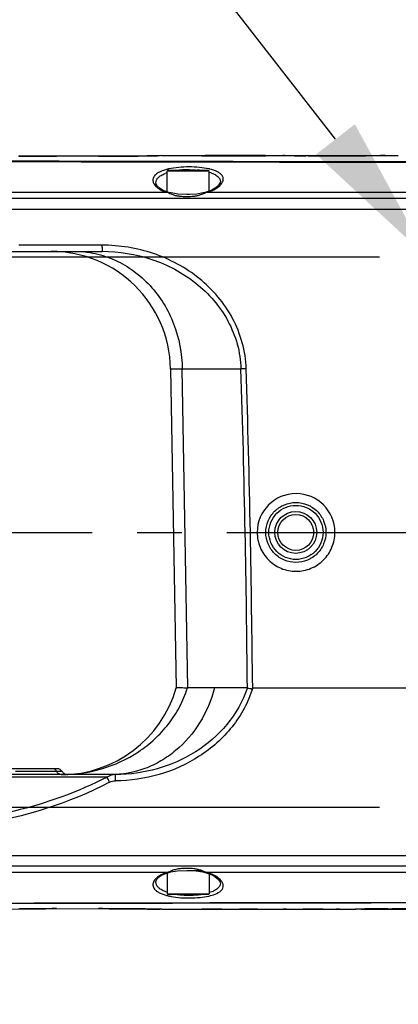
# Model space of a CAD drawing. Header units: millimetres. Extents: x 7426 to 8300, y 123 to 421.
# Tile 27 of 197: x 7986.02 to 7989.19, y 193.48 to 201.71. Entities that reach past the tile are written whole.
import ezdxf
from ezdxf import colors
from ezdxf.entities.mleader import LeaderData, LeaderLine
from ezdxf.math import Vec2, Vec3

# ---------------------------------------------------------------- set-up
doc = ezdxf.new("R2010")
doc.units = ezdxf.units.MM
doc.linetypes.add('CENTER', pattern=[0.6, 0.375, -0.075, 0.075, -0.075])
for name, color, linetype in [('中心线', 7, 'CENTER'), ('外形图', 7, 'Continuous'), ('多重引线', 7, 'Continuous'), ('尺寸标注', 7, 'Continuous')]:
    doc.layers.add(name, color=color, linetype=linetype)
doc.styles.add('微软雅黑', font='msyh.ttc')
doc.dimstyles.new('尺寸标注_1_20比例', dxfattribs={"dimtxt": 1.5, "dimasz": 1.25, "dimexe": 0.5, "dimexo": 0.4, "dimgap": 0.5, "dimtad": 1, "dimdec": 1, "dimlfac": 20, "dimdsep": 46, "dimtxsty": '微软雅黑', "dimcen": 0.09, "dimadec": 0, "dimazin": 0, "dimtp": 0.01, "dimtm": 0.01, "dimtfac": 1, "dimtdec": 1, "dimtofl": 0, "dimtmove": 0, "dimatfit": 3, "dimfxl": 1, "dimtolj": 1, "dimarcsym": 0})

# ---------------------------------------------------------------- blocks, each defined once
blk = doc.blocks.new('*D1264')
at = {"layer": 'Defpoints', "color": 0}
for p in [(7989.4323, 195.1238), (7990.3323, 195.1238), (7990.3323, 186.6097)]:
    blk.add_point(p, dxfattribs=at)
at = {"layer": '尺寸标注', "color": 0, "lineweight": -2}
for p, q in [((7989.4323, 194.7238), (7989.4323, 186.1097)), ((7990.3323, 194.7238), (7990.3323, 186.1097)), ((7988.1823, 186.6097), (7986.9323, 186.6097)), ((7991.5823, 186.6097), (7995.8581, 186.6097))]:
    blk.add_line(p, q, dxfattribs=at)
at = {"layer": '尺寸标注', "color": 0}
for points in [[(7988.1823, 186.4014), (7988.1823, 186.818), (7989.4323, 186.6097)], [(7991.5823, 186.818), (7991.5823, 186.4014), (7990.3323, 186.6097)]]:
    blk.add_solid(points, dxfattribs=at)
at = {"layer": '尺寸标注', "color": 0, "insert": (7994.3452, 187.8883), "char_height": 1.5, "attachment_point": 5, "style": '微软雅黑'}
blk.add_mtext('\\A1;18', dxfattribs=at)
blk = doc.blocks.new('*D1265')
at = {"layer": 'Defpoints', "color": 0}
for p in [(7979.8323, 195.6488), (7989.4323, 195.1238), (7979.8323, 186.6097)]:
    blk.add_point(p, dxfattribs=at)
at = {"layer": '尺寸标注', "color": 0, "lineweight": -2}
for p, q in [((7979.8323, 195.2488), (7979.8323, 186.1097)), ((7989.4323, 194.7238), (7989.4323, 186.1097)), ((7988.1823, 186.6097), (7981.0823, 186.6097))]:
    blk.add_line(p, q, dxfattribs=at)
at = {"layer": '尺寸标注', "color": 0}
for points in [[(7981.0823, 186.818), (7981.0823, 186.4014), (7979.8323, 186.6097)], [(7988.1823, 186.4014), (7988.1823, 186.818), (7989.4323, 186.6097)]]:
    blk.add_solid(points, dxfattribs=at)
at = {"layer": '尺寸标注', "color": 0, "insert": (7984.6323, 187.8887), "char_height": 1.5, "attachment_point": 5, "style": '微软雅黑'}
blk.add_mtext('\\A1;192', dxfattribs=at)
blk = doc.blocks.new('*D1267')
at = {"layer": 'Defpoints', "color": 0}
for p in [(8004.0819, 196.6716), (7979.8323, 195.6488), (7979.8323, 182.682)]:
    blk.add_point(p, dxfattribs=at)
at = {"layer": '尺寸标注', "color": 0, "lineweight": -2}
for p, q in [((8004.0819, 196.2716), (8004.0819, 182.182)), ((7979.8323, 195.2488), (7979.8323, 182.182)), ((8002.8319, 182.682), (7981.0823, 182.682))]:
    blk.add_line(p, q, dxfattribs=at)
at = {"layer": '尺寸标注', "color": 0}
for points in [[(7981.0823, 182.8903), (7981.0823, 182.4737), (7979.8323, 182.682)], [(8002.8319, 182.4737), (8002.8319, 182.8903), (8004.0819, 182.682)]]:
    blk.add_solid(points, dxfattribs=at)
at = {"layer": '尺寸标注', "color": 0, "insert": (7991.9571, 183.9577), "char_height": 1.5, "attachment_point": 5, "style": '微软雅黑'}
blk.add_mtext('\\A1;485', dxfattribs=at)
blk = doc.blocks.new('*D1292')
at = {"layer": 'Defpoints', "color": 0}
for p in [(7989.4323, 199.7238), (7977.3346, 195.1238), (7989.4323, 195.1238)]:
    blk.add_point(p, dxfattribs=at)
at = {"layer": '尺寸标注', "color": 0, "lineweight": -2}
for p, q in [((7989.0323, 199.7238), (7976.8346, 199.7238)), ((7977.3346, 198.4738), (7977.3346, 196.3738)), ((7989.0323, 195.1238), (7976.8346, 195.1238))]:
    blk.add_line(p, q, dxfattribs=at)
at = {"layer": '尺寸标注', "color": 0}
for points in [[(7977.5429, 198.4738), (7977.1262, 198.4738), (7977.3346, 199.7238)], [(7977.1262, 196.3738), (7977.5429, 196.3738), (7977.3346, 195.1238)]]:
    blk.add_solid(points, dxfattribs=at)
at = {"layer": '尺寸标注', "color": 0, "insert": (7976.0594, 197.4238), "char_height": 1.5, "attachment_point": 5, "rotation": 90, "style": '微软雅黑'}
blk.add_mtext('\\A1;92', dxfattribs=at)

msp = doc.modelspace()

# ---------------------------------------------------------------- linework, layer by layer
at = {"layer": '中心线', "linetype": 'CENTER', "ltscale": 5}
msp.add_line((7978.7552, 197.4238), (8028.3522, 197.4238), dxfattribs=at)
at = {"layer": '外形图', "color": 7, "linetype": 'Continuous'}
for p, q in [((7986.124, 200.5695), (7986.0149, 200.5706)), ((7986.097, 200.5697), (7986.1138, 200.5696)), ((7986.1138, 200.5696), (7986.1195, 200.5696)), ((7986.1195, 200.5696), (7986.1383, 200.5694)), ((7986.1196, 200.5696), (7986.1381, 200.5694)), ((7986.2843, 200.5688), (7986.124, 200.5695)), ((7986.2185, 200.569), (7986.2381, 200.5689)), ((7986.7301, 200.5688), (7986.2843, 200.5688)), ((7986.3323, 200.5688), (7986.3323, 200.5687)), ((7986.6823, 200.5687), (7986.6823, 200.5688)), ((7986.8744, 200.5695), (7986.7301, 200.5688)), ((7986.779, 200.5689), (7986.7982, 200.569)), ((7986.9897, 200.5705), (7986.8744, 200.5695)), ((7986.8754, 200.5694), (7986.881, 200.5694)), ((7986.8755, 200.5694), (7986.8976, 200.5696)), ((7986.881, 200.5694), (7986.8976, 200.5696)), ((7986.8976, 200.5696), (7986.9114, 200.5697)), ((7987.0897, 200.5717), (7986.9897, 200.5705)), ((7986.9904, 200.5704), (7987.0027, 200.5706)), ((7986.9911, 200.5704), (7987.0025, 200.5706)), ((7987.0027, 200.5706), (7987.0134, 200.5707)), ((7987.0134, 200.5707), (7987.0431, 200.5711)), ((7987.2133, 200.5738), (7987.0897, 200.5717)), ((7987.1358, 200.5724), (7987.1619, 200.5728)), ((7987.2131, 200.5738), (7987.2133, 200.5738)), ((7987.2133, 200.5738), (7988.0612, 200.5738)), ((7987.5466, 200.5711), (7987.5466, 200.5729)), ((7987.5466, 200.5729), (7987.8616, 200.5729)), ((7987.8653, 200.5711), (7987.5466, 200.5711)), ((7987.574, 200.5741), (7987.574, 200.5743)), ((7988.0774, 200.5741), (7987.574, 200.5741)), ((7987.8616, 200.5729), (7987.8653, 200.5729)), ((7988.2277, 200.5738), (7988.8646, 200.5738)), ((7988.2392, 200.5743), (7988.2386, 200.5742)), ((7988.2392, 200.5743), (7988.2392, 200.5742)), ((7988.3225, 200.5726), (7988.3598, 200.573)), ((7988.3263, 200.5726), (7988.3225, 200.5726)), ((7988.4335, 200.5716), (7988.4176, 200.5717)), ((7988.4371, 200.5715), (7988.4335, 200.5716)), ((7988.4345, 200.5736), (7988.4381, 200.5735)), ((7988.635, 200.5709), (7988.6224, 200.5709)), ((7988.635, 200.5729), (7988.6695, 200.5729)), ((7988.9223, 200.5721), (7988.9162, 200.5721)), ((7989.0499, 200.5738), (7989.1898, 200.5738)), ((7989.0527, 200.5738), (7989.0806, 200.5743)), ((7987.2573, 200.2703), (7987.2573, 200.4438)), ((7987.6073, 200.4438), (7987.2573, 200.4438)), ((7987.6023, 200.4488), (7987.2623, 200.4488)), ((7987.6073, 200.2766), (7987.6073, 200.4438)), ((7987.1628, 200.3454), (7987.1628, 200.3455)), ((7987.2662, 200.2644), (7987.1793, 200.2643)), ((7987.2194, 200.285), (7987.2193, 200.285)), ((7987.2724, 200.2663), (7987.2723, 200.2663)), ((7987.5728, 200.2663), (7987.5779, 200.2644)), ((7987.5728, 200.2663), (7987.5728, 200.2663)), ((7987.6852, 200.2645), (7987.5783, 200.2645)), ((7987.6302, 200.2854), (7987.6303, 200.2855)), ((7987.4429, 200.2488), (7987.4216, 200.2488)), ((7993.973, 200.1238), (7981.5232, 200.1238)), ((7985.41, 199.7737), (7986.7146, 199.7737)), ((7986.7123, 199.8259), (7986.0161, 199.8259)), ((7987.2857, 198.7912), (7987.3323, 196.1238)), ((7987.4304, 196.1238), (7987.3838, 198.7912)), ((7987.3838, 198.7912), (7987.8744, 198.7912)), ((7987.9275, 196.1238), (7987.4304, 196.1238)), ((7987.9723, 196.1238), (7995.3947, 196.1238)), ((7986.3373, 195.449), (7985.9096, 195.449)), ((7986.3351, 195.424), (7985.9886, 195.424)), ((7986.8264, 195.399), (7985.876, 195.399)), ((7986.7555, 195.3794), (7985.946, 195.3794)), ((7981.5232, 194.7238), (7993.9793, 194.7238)), ((7987.1793, 194.5833), (7987.2665, 194.5833)), ((7987.2723, 194.5812), (7987.2723, 194.5812)), ((7987.342, 194.5957), (7987.4217, 194.5986)), ((7987.4218, 194.5988), (7987.5523, 194.5988)), ((7987.5728, 194.5812), (7987.5779, 194.5832)), ((7987.5728, 194.5812), (7987.5728, 194.5812)), ((7987.5779, 194.5832), (7987.6853, 194.5832)), ((7987.1628, 194.502), (7987.1628, 194.5022)), ((7987.2194, 194.5625), (7987.2193, 194.5625)), ((7987.2573, 194.5772), (7987.2573, 194.4038)), ((7987.6073, 194.5709), (7987.6073, 194.4038)), ((7987.6302, 194.5621), (7987.6303, 194.5621)), ((7987.2573, 194.4038), (7987.6073, 194.4038)), ((7987.2623, 194.3988), (7987.6023, 194.3988)), ((7986.1392, 194.2781), (7986.117, 194.278)), ((7986.2406, 194.2786), (7986.6823, 194.2788)), ((7986.3323, 194.2788), (7986.3323, 194.2788)), ((7986.6823, 194.2788), (7986.6823, 194.2788)), ((7986.895, 194.278), (7986.8762, 194.2781)), ((7987.0006, 194.277), (7986.9933, 194.2771)), ((7987.0893, 194.2758), (7987.1979, 194.274)), ((7987.2133, 194.2738), (7987.2005, 194.274)), ((7987.2133, 194.2738), (7987.213, 194.2738)), ((7987.2133, 194.2738), (7987.547, 194.2738)), ((7987.547, 194.2733), (7987.547, 194.2764)), ((7987.547, 194.2764), (7987.713, 194.2764)), ((7987.713, 194.2764), (7987.713, 194.2733)), ((7987.713, 194.2738), (7987.8615, 194.2738)), ((7987.8615, 194.2733), (7987.8615, 194.2764)), ((7987.8615, 194.2764), (7987.9523, 194.2764)), ((7988.0244, 194.2759), (7988.0286, 194.2758)), ((7988.0286, 194.2736), (7988.0286, 194.2733)), ((7988.1256, 194.2744), (7988.1309, 194.2744)), ((7988.2038, 194.2738), (7988.3955, 194.2738)), ((7988.3955, 194.2733), (7988.3955, 194.2764)), ((7988.3955, 194.2764), (7988.5626, 194.2764)), ((7988.5626, 194.2764), (7988.5626, 194.2733)), ((7988.5626, 194.2738), (7988.7022, 194.2738)), ((7988.698, 194.2738), (7988.6707, 194.2733)), ((7988.9142, 194.2741), (7988.8354, 194.2733)), ((7988.8803, 194.2738), (7989.3253, 194.2738)), ((7988.9111, 194.2761), (7988.914, 194.2761)), ((7989.1031, 194.2767), (7989.1395, 194.2766))]:
    msp.add_line(p, q, dxfattribs=at)
at = {"layer": '外形图', "color": 6, "linetype": 'Continuous'}
for p, q in [((7988.0774, 200.5743), (7988.2392, 200.5743)), ((7988.9156, 200.5743), (7989.0805, 200.5743)), ((7987.547, 194.2733), (7987.713, 194.2733)), ((7987.8615, 194.2733), (7988.0286, 194.2733)), ((7988.1309, 194.2733), (7988.3282, 194.2733)), ((7988.3955, 194.2733), (7988.5626, 194.2733)), ((7988.6708, 194.2733), (7988.8354, 194.2733))]:
    msp.add_line(p, q, dxfattribs=at)
at = {"layer": '外形图', "color": 7, "linetype": 'Continuous'}
for points in [[(7987.2193, 200.285), (7987.1987, 200.2978), (7987.1741, 200.3201), (7987.1633, 200.3409), (7987.1628, 200.3454)], [(7987.7019, 200.3541), (7987.7008, 200.3478), (7987.6872, 200.3256), (7987.6574, 200.3009), (7987.6303, 200.2855)], [(7987.2724, 200.2663), (7987.255, 200.2709), (7987.2256, 200.2818), (7987.2194, 200.285)], [(7987.428, 200.249), (7987.3465, 200.2514), (7987.2918, 200.2614), (7987.2723, 200.2663)], [(7987.5728, 200.2663), (7987.5582, 200.2628), (7987.5052, 200.2522), (7987.428, 200.249)], [(7987.6302, 200.2854), (7987.6243, 200.2826), (7987.5929, 200.2714), (7987.5728, 200.2663)], [(7987.2194, 194.5625), (7987.2243, 194.5651), (7987.2532, 194.5761), (7987.2723, 194.5812)], [(7987.2723, 194.5812), (7987.2883, 194.5853), (7987.342, 194.5957)], [(7987.4217, 194.5986), (7987.5007, 194.5958), (7987.5547, 194.5857), (7987.5728, 194.5812)], [(7987.5728, 194.5812), (7987.591, 194.5766), (7987.6228, 194.5655), (7987.6302, 194.5621)], [(7987.1628, 194.5021), (7987.1633, 194.5065), (7987.1739, 194.5272), (7987.198, 194.5493), (7987.2193, 194.5625)], [(7987.6303, 194.5621), (7987.6565, 194.5472), (7987.6868, 194.5223), (7987.7007, 194.4999), (7987.7019, 194.4935)], [(7985.8167, 194.274), (7985.9249, 194.2758), (7986.0149, 194.277), (7986.1224, 194.278), (7986.2406, 194.2786)], [(7986.6823, 194.2788), (7986.7717, 194.2786), (7986.8906, 194.278), (7986.9987, 194.277), (7987.0893, 194.2758)]]:
    msp.add_lwpolyline(points, dxfattribs=at)
for radius in [0.175, 0.15]:
    msp.add_circle((7988.3323, 197.4238), radius, dxfattribs=at)
for centre, radius, start, end in [((7993.6652, 3485.0701), 3284.552, 269.8533882, 269.9958924), ((7993.7142, 3865.8063), 3665.2901, 269.8678518, 269.9955536), ((7986.339, 229.333), 28.7643, 269.36439, 269.56284), ((7986.3384, 229.2714), 28.7027, 269.36687, 269.51808), ((7986.3327, 228.4081), 27.8394, 269.59942, 269.80484), ((7986.3343, 228.6628), 28.094, 269.60038, 269.764), ((7986.6846, 227.9056), 27.3369, 270.19838, 270.40012), ((7986.6826, 228.252), 27.6833, 270.23935, 270.39903), ((7986.6746, 229.4341), 28.8654, 270.44275, 270.62834), ((7986.6748, 229.4125), 28.8437, 270.46996, 270.62695), ((7986.677, 229.0911), 28.5224, 270.65382, 271.05206), ((7987.896, 234.1884), 33.6173, 269.94764, 270.31106), ((7988.6488, 229.9463), 29.3755, 269.3711, 269.54915), ((7988.6396, 170.2906), 30.2836, 90.38807, 90.5293), ((7988.6382, 229.7075), 29.1367, 269.60438, 269.96887), ((7988.627, 227.9052), 27.3323, 269.60402, 270.01659), ((7988.6515, 229.178), 28.6072, 269.96691, 270.53023), ((7987.3508, 200.1421), 0.3039, 108.24102, 111.47616), ((7987.37, 200.0217), 0.4516, 104.03571, 105.05747), ((7987.2623, 200.4438), 0.005, 90, 180), ((7987.3768, 199.9944), 0.4798, 102.90814, 104.03479), ((7987.4301, 199.793), 0.6625, 96.33091, 97.69706), ((7987.4339, 199.7587), 0.6971, 95.3354, 96.33491), ((7987.4395, 199.6947), 0.7613, 90.56887, 95.30761), ((7987.4406, 199.6623), 0.7937, 89.81911, 90.62659), ((7987.4472, 199.7697), 0.6861, 84.20656, 84.97202), ((7987.452, 199.8159), 0.6396, 82.13074, 84.22243), ((7987.6023, 200.4438), 0.005, 0, 90), ((7987.5036, 200.0142), 0.4604, 76.27771, 77.02696), ((7987.5046, 200.5943), 0.338, 282.59257, 286.36654), ((7987.5285, 200.5178), 0.258, 293.67641, 295.83518), ((7986.2859, 198.7737), 1, 1, 90), ((7874.6025, 195.1908), 113.3291, 1.128562, 1.820569), ((7874.4711, 195.1869), 113.5038, 1.129215, 1.820781), ((7988.3349, 197.4235), 0.3249, 0.05301, 179.94697), ((7885.8595, 195.3706), 102.0708, 0.422763, 1.152085), ((7805.4767, 194.049), 182.5073, 0.651358, 1.059529), ((7986.3709, 196.399), 1, 269.99984, 344.03321), ((7986.3373, 195.399), 0.05, 30.94537, 90.00671), ((7986.4233, 195.4507), 0.0504, 211.02608, 226.16), ((7986.4231, 195.4504), 0.05, 226.14528, 231.64461), ((7987.5009, 194.2395), 0.3522, 73.64845, 77.36249), ((7987.3683, 194.8216), 0.4472, 255.00159, 255.43126), ((7987.2623, 194.4038), 0.005, 180, 270), ((7987.4301, 195.0545), 0.6625, 262.30165, 263.66944), ((7987.4339, 195.0885), 0.6968, 263.66531, 264.64487), ((7987.4395, 195.1526), 0.7611, 264.67312, 269.43146), ((7987.4406, 195.1851), 0.7936, 269.37319, 270.16392), ((7987.4416, 195.146), 0.7545, 270.09869, 274.99391), ((7987.4471, 195.0785), 0.6868, 275.02643, 275.77406), ((7987.452, 195.0321), 0.6402, 275.7577, 277.86526), ((7987.6023, 194.4038), 0.005, 270, 0), ((7987.4983, 194.8529), 0.4807, 282.7462, 282.94662), ((7987.5044, 194.8265), 0.4536, 282.9301, 284.81971), ((7993.7253, -3133.1851), 3327.5146, 90.0050897, 90.1457542), ((7986.3396, 165.4568), 28.822, 90.44246, 90.62699), ((7986.3306, 166.8318), 27.4469, 90.19848, 90.39969), ((7986.6812, 166.3347), 27.9441, 89.60019, 89.8047), ((7986.6759, 165.5538), 28.725, 89.36692, 89.56293), ((7986.6602, 164.6256), 29.6533, 88.95602, 89.34224), ((7988.3283, 211.9194), 17.6461, 269.02709, 269.34205), ((7988.131, 212.078), 17.8047, 269.67062, 269.99975), ((7988.3282, 211.9175), 17.6442, 269.35914, 269.99974), ((7988.3282, 211.9171), 17.6438, 269.99981, 270.21835), ((7989.0608, 171.0005), 23.276, 90.36847, 90.562), ((7989.0962, 164.8327), 29.444, 89.98652, 90.35456), ((7989.0985, 168.042), 26.2327, 89.98986, 90.40259), ((7989.1166, 166.3788), 27.8978, 89.56313, 89.95291), ((7989.1333, 174.3157), 19.959, 89.46299, 89.97989)]:
    msp.add_arc(centre, radius, start, end, dxfattribs=at)
for points in [[(7988.1735, 200.5227), (7987.2025, 200.5244), (7986.2315, 200.5265), (7985.2605, 200.5288)], [(7986.2379, 200.5689), (7986.2533, 200.5688), (7986.2687, 200.5688), (7986.284, 200.5688)], [(7986.2381, 200.5689), (7986.2532, 200.5688), (7986.2682, 200.5688), (7986.2833, 200.5688)], [(7986.2833, 200.5688), (7986.2997, 200.5688), (7986.316, 200.5687), (7986.3323, 200.5687)], [(7986.284, 200.5688), (7986.3001, 200.5688), (7986.3162, 200.5687), (7986.3323, 200.5687)], [(7986.6823, 200.5687), (7986.6986, 200.5687), (7986.7149, 200.5688), (7986.7313, 200.5688)], [(7986.6823, 200.5687), (7986.6983, 200.5687), (7986.7143, 200.5688), (7986.7304, 200.5688)], [(7986.7304, 200.5688), (7986.7466, 200.5688), (7986.7629, 200.5688), (7986.7792, 200.5689)], [(7986.7313, 200.5688), (7986.7472, 200.5688), (7986.7631, 200.5688), (7986.779, 200.5689)], [(7990.5902, 200.5195), (7989.7847, 200.5202), (7988.9791, 200.5213), (7988.1735, 200.5227)], [(7987.2429, 200.2707), (7987.2506, 200.2683), (7987.2583, 200.2662), (7987.2662, 200.2644)], [(7987.2871, 200.2548), (7987.2928, 200.2525), (7987.2986, 200.2503), (7987.3044, 200.2483)], [(7987.538, 200.2483), (7987.5438, 200.2503), (7987.5496, 200.2524), (7987.5554, 200.2546)], [(7987.4267, 196.1239), (7987.4279, 196.1238), (7987.4292, 196.1238), (7987.4304, 196.1238)], [(7986.392, 195.4112), (7986.397, 195.4073), (7986.4027, 195.4043), (7986.4087, 195.4025)], [(7986.4087, 195.4025), (7986.4142, 195.4009), (7986.4201, 195.4002), (7986.4258, 195.4005)], [(7986.8264, 195.399), (7986.8019, 195.3988), (7986.7766, 195.3919), (7986.7555, 195.3794)], [(7986.7761, 195.3353), (7986.791, 195.3431), (7986.8084, 195.3469), (7986.8253, 195.3472)], [(7987.2665, 194.5833), (7987.2585, 194.5813), (7987.2505, 194.5792), (7987.2427, 194.5767)], [(7987.3045, 194.5993), (7987.2989, 194.5973), (7987.2933, 194.5952), (7987.2878, 194.593)], [(7987.4217, 194.6146), (7987.4068, 194.6146), (7987.3918, 194.6144), (7987.3769, 194.6134)], [(7987.5561, 194.5926), (7987.5501, 194.5949), (7987.5441, 194.5972), (7987.5381, 194.5992)], [(7987.217, 194.567), (7987.2136, 194.5654), (7987.2102, 194.5637), (7987.2069, 194.5619)], [(7986.2833, 194.2787), (7986.2674, 194.2787), (7986.2515, 194.2787), (7986.2355, 194.2786)], [(7986.3323, 194.2788), (7986.3159, 194.2788), (7986.2996, 194.2788), (7986.2833, 194.2787)], [(7986.7312, 194.2787), (7986.7149, 194.2788), (7986.6986, 194.2788), (7986.6823, 194.2788)], [(7986.7765, 194.2786), (7986.7614, 194.2787), (7986.7463, 194.2787), (7986.7312, 194.2787)], [(7988.2562, 194.2737), (7988.2469, 194.2736), (7988.2376, 194.2736), (7988.2283, 194.2735)], [(7989.1403, 194.2747), (7989.1279, 194.2747), (7989.1155, 194.2747), (7989.1031, 194.2747)]]:
    msp.add_open_spline(points, degree=3, dxfattribs=at)
for points, knots in [([(7987.0431, 200.5711), (7987.048, 200.5711), (7987.0663, 200.5714), (7987.0847, 200.5716), (7987.0983, 200.5718)], [0, 0, 0, 0, 0.265418, 1, 1, 1, 1]), ([(7987.0983, 200.5718), (7987.1016, 200.5719), (7987.1141, 200.5721), (7987.1266, 200.5723), (7987.1358, 200.5724)], [0, 0, 0, 0, 0.266534, 1, 1, 1, 1]), ([(7987.8653, 200.5729), (7987.9176, 200.5729), (7987.9883, 200.5734), (7988.059, 200.5733), (7988.0774, 200.5741)], [0, 0, 0, 0, 0.739315, 1, 1, 1, 1]), ([(7988.2392, 200.5742), (7988.2374, 200.574), (7988.2287, 200.574), (7988.2037, 200.5727), (7988.1519, 200.5723), (7988.107, 200.5718), (7988.0785, 200.5716)], [0, 0, 0, 0, 0.033969, 0.160822, 0.468968, 1, 1, 1, 1]), ([(7988.6695, 200.5729), (7988.7292, 200.573), (7988.8113, 200.5729), (7988.8933, 200.5743), (7988.9156, 200.5743)], [0, 0, 0, 0, 0.727429, 1, 1, 1, 1]), ([(7989.0805, 200.5743), (7989.0671, 200.5743), (7989.0144, 200.5728), (7988.9617, 200.5725), (7988.9223, 200.5721)], [0, 0, 0, 0, 0.253037, 1, 1, 1, 1]), ([(7987.1933, 200.4361), (7987.1817, 200.4302), (7987.1618, 200.418), (7987.1404, 200.3927), (7987.1353, 200.3631), (7987.1424, 200.3453), (7987.1472, 200.3371)], [0, 0, 0, 0, 0.312515, 0.557924, 0.770691, 1, 1, 1, 1]), ([(7987.1628, 200.3455), (7987.1627, 200.3532), (7987.1661, 200.3697), (7987.182, 200.3916), (7987.2073, 200.4106), (7987.228, 200.4203), (7987.2396, 200.4249)], [0, 0, 0, 0, 0.197101, 0.41631, 0.680281, 1, 1, 1, 1]), ([(7987.2526, 200.4578), (7987.2471, 200.4563), (7987.2269, 200.4505), (7987.207, 200.4429), (7987.1933, 200.4361)], [0, 0, 0, 0, 0.272708, 1, 1, 1, 1]), ([(7987.6069, 200.4628), (7987.581, 200.4688), (7987.5252, 200.4771), (7987.4122, 200.4818), (7987.3251, 200.4748), (7987.2696, 200.4621)], [0, 0, 0, 0, 0.235514, 0.496792, 1, 1, 1, 1]), ([(7987.4432, 200.456), (7987.4486, 200.456), (7987.47, 200.4557), (7987.4914, 200.4546), (7987.5073, 200.4532)], [0, 0, 0, 0, 0.253219, 1, 1, 1, 1]), ([(7987.6091, 200.4349), (7987.6229, 200.4308), (7987.6475, 200.4218), (7987.678, 200.4032), (7987.6977, 200.3807), (7987.702, 200.3628), (7987.7019, 200.3546)], [0, 0, 0, 0, 0.330586, 0.59805, 0.812299, 1, 1, 1, 1]), ([(7987.7093, 200.3365), (7987.7179, 200.3472), (7987.7278, 200.366), (7987.7257, 200.3926), (7987.7161, 200.4105), (7987.6991, 200.4261), (7987.6654, 200.4463), (7987.6348, 200.4561), (7987.6128, 200.4614)], [0, 0, 0, 0, 0.20946, 0.301708, 0.399299, 0.51419, 0.651668, 1, 1, 1, 1]), ([(7987.1793, 200.2643), (7986.894, 200.2642), (7986.3235, 200.2644), (7985.468, 200.2645), (7984.6127, 200.2649), (7984.0427, 200.2656), (7983.7577, 200.2652)], [0, 0, 0, 0, 0.250124, 0.500172, 0.750128, 1, 1, 1, 1]), ([(7987.1472, 200.3371), (7987.1483, 200.3354), (7987.153, 200.3281), (7987.1587, 200.3215), (7987.1634, 200.3168)], [0, 0, 0, 0, 0.234456, 1, 1, 1, 1]), ([(7987.1634, 200.3168), (7987.1663, 200.314), (7987.1796, 200.3019), (7987.1947, 200.2922), (7987.2069, 200.2856)], [0, 0, 0, 0, 0.225686, 1, 1, 1, 1]), ([(7987.2193, 200.285), (7987.2166, 200.2865), (7987.212, 200.2871), (7987.208, 200.286), (7987.2069, 200.2856)], [0, 0, 0, 0, 0.730828, 1, 1, 1, 1]), ([(7987.2069, 200.2856), (7987.2082, 200.2849), (7987.2134, 200.2821), (7987.2189, 200.2797), (7987.2231, 200.2779)], [0, 0, 0, 0, 0.239462, 1, 1, 1, 1]), ([(7987.2231, 200.2779), (7987.2247, 200.2773), (7987.2312, 200.2747), (7987.2378, 200.2723), (7987.2429, 200.2707)], [0, 0, 0, 0, 0.242152, 1, 1, 1, 1]), ([(7987.2723, 200.2663), (7987.2718, 200.2664), (7987.2696, 200.2665), (7987.2675, 200.2654), (7987.2662, 200.2644)], [0, 0, 0, 0, 0.222859, 1, 1, 1, 1]), ([(7987.2662, 200.2644), (7987.2676, 200.2635), (7987.2743, 200.2599), (7987.2815, 200.257), (7987.2871, 200.2548)], [0, 0, 0, 0, 0.216354, 1, 1, 1, 1]), ([(7987.5554, 200.2546), (7987.5575, 200.2554), (7987.5652, 200.2584), (7987.5729, 200.2616), (7987.5782, 200.2645)], [0, 0, 0, 0, 0.271554, 1, 1, 1, 1]), ([(7987.5999, 200.27), (7987.6027, 200.2709), (7987.6136, 200.2742), (7987.6244, 200.2782), (7987.6321, 200.2816)], [0, 0, 0, 0, 0.261372, 1, 1, 1, 1]), ([(7987.6303, 200.2855), (7987.6326, 200.2866), (7987.6365, 200.287), (7987.64, 200.286), (7987.6409, 200.2856)], [0, 0, 0, 0, 0.728785, 1, 1, 1, 1]), ([(7987.6409, 200.2856), (7987.6557, 200.2915), (7987.6799, 200.3074), (7987.7014, 200.3266), (7987.7093, 200.3365)], [0, 0, 0, 0, 0.55445, 1, 1, 1, 1]), ([(7993.4298, 200.2474), (7993.3104, 200.2556), (7993.071, 200.2644), (7992.5921, 200.2637), (7991.9936, 200.264), (7991.2754, 200.264), (7990.5572, 200.2642), (7989.8391, 200.2642), (7988.8818, 200.2644), (7988.1638, 200.2644), (7987.6852, 200.2645)], [0, 0, 0, 0, 0.062511, 0.125025, 0.25005, 0.375069, 0.50008, 0.625082, 0.750071, 1, 1, 1, 1]), ([(7993.4257, 200.1973), (7993.3251, 200.2029), (7993.1235, 200.208), (7992.8211, 200.2101), (7992.5187, 200.2122), (7992.1155, 200.2143), (7991.6115, 200.2154), (7991.0067, 200.2141), (7990.402, 200.2137), (7989.5958, 200.2143), (7988.5882, 200.2141), (7987.3794, 200.2142), (7986.1709, 200.2142), (7984.9629, 200.2143), (7984.1578, 200.2144), (7983.7554, 200.2146)], [0, 0, 0, 0, 0.03127, 0.062545, 0.093815, 0.125085, 0.187624, 0.25016, 0.312692, 0.37522, 0.500259, 0.625269, 0.750238, 0.875154, 1, 1, 1, 1]), ([(7987.3044, 200.2483), (7987.3134, 200.2451), (7987.3321, 200.2394), (7987.3711, 200.2336), (7987.4009, 200.233), (7987.4207, 200.233)], [0, 0, 0, 0, 0.244771, 0.4956, 1, 1, 1, 1]), ([(7987.4207, 200.233), (7987.4406, 200.2329), (7987.4705, 200.2335), (7987.5098, 200.2394), (7987.5287, 200.2451), (7987.538, 200.2483)], [0, 0, 0, 0, 0.501955, 0.752816, 1, 1, 1, 1]), ([(7986.4821, 199.7737), (7986.5405, 199.7737), (7986.658, 199.761), (7986.827, 199.7046), (7986.9828, 199.6131), (7987.1663, 199.4481), (7987.3336, 199.1736), (7987.3818, 198.9193), (7987.3838, 198.7912)], [0, 0, 0, 0, 0.118917, 0.238818, 0.360528, 0.484579, 0.738861, 1, 1, 1, 1]), ([(7986.7123, 199.8259), (7986.7123, 199.8189), (7986.7124, 199.809), (7986.7127, 199.7968), (7986.7129, 199.7895), (7986.7132, 199.7836), (7986.7135, 199.7786), (7986.7141, 199.776), (7986.7142, 199.7738), (7986.7146, 199.7738)], [0, 0, 0, 0, 0.401013, 0.566745, 0.70271, 0.816961, 0.911367, 0.975328, 1, 1, 1, 1]), ([(7987.9176, 198.7933), (7987.9172, 198.8662), (7987.892, 199.0119), (7987.8113, 199.2165), (7987.6872, 199.3988), (7987.5292, 199.5517), (7987.3461, 199.6735), (7987.1447, 199.7611), (7986.9314, 199.8142), (7986.7853, 199.8245), (7986.7124, 199.8259)], [0, 0, 0, 0, 0.125035, 0.250032, 0.375021, 0.499989, 0.624963, 0.749951, 0.874935, 1, 1, 1, 1]), ([(7986.7146, 199.7738), (7986.8542, 199.7738), (7987.1351, 199.729), (7987.4496, 199.5619), (7987.6518, 199.3678), (7987.7714, 199.1946), (7987.8507, 198.9997), (7987.8722, 198.8607), (7987.8744, 198.7912)], [0, 0, 0, 0, 0.250548, 0.500404, 0.625538, 0.75048, 0.875263, 1, 1, 1, 1]), ([(7987.2857, 198.7912), (7987.2857, 198.7913), (7987.2865, 198.7912), (7987.2874, 198.7915), (7987.2895, 198.7915), (7987.2936, 198.7916), (7987.3008, 198.7916), (7987.3116, 198.7917), (7987.3254, 198.7916), (7987.3423, 198.7915), (7987.3621, 198.7914), (7987.3763, 198.7913), (7987.3838, 198.7912)], [0, 0, 0, 0, 0.004097, 0.016034, 0.035877, 0.06362, 0.142744, 0.253199, 0.394642, 0.5667, 0.768748, 1, 1, 1, 1]), ([(7987.9176, 198.7933), (7987.9134, 198.7932), (7987.899, 198.7926), (7987.8846, 198.7921), (7987.8744, 198.7912)], [0, 0, 0, 0, 0.291397, 1, 1, 1, 1]), ([(7988.0823, 197.4238), (7988.0823, 197.4564), (7988.0954, 197.5224), (7988.1513, 197.6057), (7988.2349, 197.6614), (7988.3335, 197.6809), (7988.432, 197.6614), (7988.5156, 197.6057), (7988.5716, 197.5224), (7988.5847, 197.4564), (7988.5847, 197.4238)], [0, 0, 0, 0, 0.125003, 0.249985, 0.374982, 0.499983, 0.624989, 0.749999, 0.874992, 1, 1, 1, 1]), ([(7988.1072, 197.4238), (7988.1072, 197.4532), (7988.1191, 197.5127), (7988.1696, 197.5878), (7988.245, 197.638), (7988.3339, 197.6555), (7988.4227, 197.6379), (7988.4981, 197.5877), (7988.5487, 197.5127), (7988.5605, 197.4532), (7988.5605, 197.4238)], [0, 0, 0, 0, 0.125014, 0.250001, 0.375008, 0.500012, 0.625013, 0.750018, 0.874993, 1, 1, 1, 1]), ([(7988.0101, 197.4238), (7988.0103, 197.3815), (7988.0269, 197.2961), (7988.0994, 197.1883), (7988.2074, 197.1161), (7988.3349, 197.0908), (7988.4624, 197.116), (7988.5704, 197.1883), (7988.6429, 197.2961), (7988.6596, 197.3815), (7988.6598, 197.4238)], [0, 0, 0, 0, 0.125032, 0.250042, 0.375025, 0.499989, 0.624955, 0.749939, 0.874954, 1, 1, 1, 1]), ([(7988.5847, 197.4238), (7988.5847, 197.3911), (7988.5716, 197.3251), (7988.5156, 197.2418), (7988.432, 197.1861), (7988.3335, 197.1666), (7988.235, 197.1861), (7988.1513, 197.2418), (7988.0954, 197.3251), (7988.0823, 197.3911), (7988.0823, 197.4238)], [0, 0, 0, 0, 0.124999, 0.249977, 0.374971, 0.499976, 0.624981, 0.749993, 0.874992, 1, 1, 1, 1]), ([(7988.5605, 197.4238), (7988.5605, 197.3943), (7988.5487, 197.3348), (7988.4981, 197.2598), (7988.4227, 197.2096), (7988.3339, 197.192), (7988.245, 197.2096), (7988.1696, 197.2597), (7988.1191, 197.3348), (7988.1073, 197.3943), (7988.1072, 197.4238)], [0, 0, 0, 0, 0.125012, 0.25, 0.375007, 0.500011, 0.625012, 0.750018, 0.874991, 1, 1, 1, 1]), ([(7986.3709, 195.399), (7986.4846, 195.399), (7986.7132, 195.4313), (7986.9756, 195.5522), (7987.1556, 195.6931), (7987.272, 195.8194), (7987.3653, 195.9637), (7987.4096, 196.0695), (7987.4267, 196.1239)], [0, 0, 0, 0, 0.24971, 0.499332, 0.624509, 0.749666, 0.874861, 1, 1, 1, 1]), ([(7987.6523, 196.1238), (7987.6259, 196.0217), (7987.5442, 195.8269), (7987.3737, 195.6275), (7987.208, 195.5108), (7987.0301, 195.426), (7986.8822, 195.399), (7986.7852, 195.399)], [0, 0, 0, 0, 0.260786, 0.513973, 0.637891, 0.760008, 1, 1, 1, 1]), ([(7987.9723, 196.1237), (7987.9545, 196.0648), (7987.9067, 195.9501), (7987.8033, 195.7958), (7987.6762, 195.6605), (7987.4792, 195.5114), (7987.1948, 195.3832), (7986.9479, 195.3479), (7986.825, 195.3471)], [0, 0, 0, 0, 0.125157, 0.250329, 0.37547, 0.50059, 0.750222, 1, 1, 1, 1]), ([(7987.9275, 196.1238), (7987.8904, 196.0133), (7987.7716, 195.8055), (7987.502, 195.5742), (7987.1773, 195.4324), (7986.9431, 195.3997), (7986.8264, 195.399)], [0, 0, 0, 0, 0.249895, 0.499809, 0.749831, 1, 1, 1, 1]), ([(7987.3323, 196.1239), (7987.3325, 196.1246), (7987.3352, 196.1257), (7987.3398, 196.1264), (7987.3476, 196.127), (7987.3633, 196.1272), (7987.3901, 196.1262), (7987.4133, 196.1248), (7987.4267, 196.1239)], [0, 0, 0, 0, 0.024453, 0.075633, 0.156163, 0.266429, 0.575595, 1, 1, 1, 1]), ([(7987.9275, 196.1238), (7987.9343, 196.1222), (7987.9436, 196.1207), (7987.954, 196.1189), (7987.9588, 196.1181), (7987.9625, 196.1175), (7987.9657, 196.1171), (7987.9682, 196.1166), (7987.9703, 196.1161), (7987.9716, 196.118), (7987.9715, 196.1206), (7987.972, 196.1225), (7987.9723, 196.1237)], [0, 0, 0, 0, 0.411584, 0.550115, 0.622619, 0.696708, 0.771909, 0.8102, 0.847359, 0.88523, 0.923788, 1, 1, 1, 1]), ([(7986.3351, 195.424), (7986.3317, 195.4311), (7986.322, 195.4437), (7986.3066, 195.449), (7986.2993, 195.449)], [0, 0, 0, 0, 0.522287, 1, 1, 1, 1]), ([(7986.3802, 195.4247), (7986.3803, 195.4245), (7986.3784, 195.4249), (7986.3771, 195.4244), (7986.373, 195.4246), (7986.3682, 195.4243), (7986.3617, 195.4242), (7986.3506, 195.4241), (7986.3415, 195.424), (7986.3351, 195.424)], [0, 0, 0, 0, 0.016176, 0.064868, 0.14552, 0.257501, 0.400079, 0.572451, 1, 1, 1, 1]), ([(7986.3709, 195.399), (7986.3637, 195.399), (7986.3483, 195.4042), (7986.3385, 195.4168), (7986.3351, 195.424)], [0, 0, 0, 0, 0.477695, 1, 1, 1, 1]), ([(7986.776, 195.3353), (7986.436, 195.1586), (7985.6887, 194.9252), (7984.9083, 194.9339), (7984.5302, 194.998)], [0, 0, 0, 0, 0.49985, 1, 1, 1, 1]), ([(7986.7555, 195.3794), (7986.5098, 195.2527), (7985.9838, 195.0625), (7985.4292, 194.9992), (7985.1526, 194.9988)], [0, 0, 0, 0, 0.499779, 1, 1, 1, 1]), ([(7986.776, 195.3353), (7986.7714, 195.3443), (7986.7643, 195.3588), (7986.7572, 195.3735), (7986.7555, 195.3794)], [0, 0, 0, 0, 0.622684, 1, 1, 1, 1]), ([(7986.825, 195.3471), (7986.8247, 195.3537), (7986.8245, 195.3632), (7986.8246, 195.3753), (7986.8249, 195.3832), (7986.8252, 195.3894), (7986.8254, 195.3945), (7986.826, 195.397), (7986.826, 195.3989), (7986.8264, 195.3989)], [0, 0, 0, 0, 0.377972, 0.550118, 0.701664, 0.826741, 0.920202, 0.978083, 1, 1, 1, 1]), ([(7993.4257, 194.6502), (7993.325, 194.6459), (7993.1235, 194.6392), (7992.8211, 194.6357), (7992.5187, 194.6352), (7992.2163, 194.6336), (7991.9139, 194.6327), (7991.5107, 194.6324), (7991.0068, 194.6334), (7990.402, 194.6339), (7989.5958, 194.6332), (7988.5882, 194.6334), (7987.3794, 194.6333), (7985.7684, 194.6333), (7984.5605, 194.6332), (7983.7554, 194.633)], [0, 0, 0, 0, 0.031272, 0.062542, 0.093814, 0.125084, 0.156353, 0.187623, 0.250159, 0.312691, 0.375219, 0.500259, 0.625268, 0.750238, 1, 1, 1, 1]), ([(7983.7579, 194.5822), (7983.9004, 194.5821), (7984.1141, 194.5826), (7984.399, 194.5823), (7984.684, 194.5829), (7985.0404, 194.5828), (7985.6106, 194.5831), (7986.3236, 194.5832), (7986.894, 194.5834), (7987.1793, 194.5833)], [0, 0, 0, 0, 0.124919, 0.187393, 0.249862, 0.374832, 0.499824, 0.749874, 1, 1, 1, 1]), ([(7987.2723, 194.5812), (7987.2708, 194.5809), (7987.2684, 194.5815), (7987.2666, 194.5828), (7987.2661, 194.5831)], [0, 0, 0, 0, 0.709913, 1, 1, 1, 1]), ([(7987.2878, 194.593), (7987.2858, 194.5922), (7987.2785, 194.5893), (7987.2712, 194.5862), (7987.2664, 194.5833)], [0, 0, 0, 0, 0.275545, 1, 1, 1, 1]), ([(7987.3769, 194.6134), (7987.3645, 194.6126), (7987.3398, 194.61), (7987.3159, 194.6033), (7987.3045, 194.5993)], [0, 0, 0, 0, 0.50636, 1, 1, 1, 1]), ([(7987.5381, 194.5992), (7987.5289, 194.6024), (7987.5101, 194.608), (7987.4711, 194.6139), (7987.4414, 194.6145), (7987.4217, 194.6146)], [0, 0, 0, 0, 0.24694, 0.497916, 1, 1, 1, 1]), ([(7987.5779, 194.5832), (7987.5764, 194.584), (7987.5693, 194.5876), (7987.5618, 194.5904), (7987.5561, 194.5926)], [0, 0, 0, 0, 0.220371, 1, 1, 1, 1]), ([(7987.6853, 194.5832), (7988.1639, 194.5832), (7988.8818, 194.5831), (7989.8392, 194.5834), (7990.5573, 194.5833), (7991.2754, 194.5835), (7991.9936, 194.5835), (7992.5922, 194.5838), (7993.071, 194.5832), (7993.3104, 194.592), (7993.4298, 194.6002)], [0, 0, 0, 0, 0.249931, 0.374919, 0.499922, 0.624933, 0.749953, 0.874978, 0.937491, 1, 1, 1, 1]), ([(7987.1466, 194.5096), (7987.1406, 194.4991), (7987.1349, 194.4805), (7987.1413, 194.4564), (7987.1527, 194.4399), (7987.1699, 194.4248), (7987.2025, 194.4052), (7987.2316, 194.3953), (7987.2525, 194.3897)], [0, 0, 0, 0, 0.194359, 0.288114, 0.39158, 0.511792, 0.6523, 1, 1, 1, 1]), ([(7987.1592, 194.5263), (7987.1579, 194.5249), (7987.1533, 194.5197), (7987.1492, 194.514), (7987.1466, 194.5096)], [0, 0, 0, 0, 0.264236, 1, 1, 1, 1]), ([(7987.2069, 194.5619), (7987.2021, 194.5592), (7987.1851, 194.5489), (7987.169, 194.5368), (7987.1592, 194.5263)], [0, 0, 0, 0, 0.275362, 1, 1, 1, 1]), ([(7987.2557, 194.4168), (7987.2418, 194.4214), (7987.2171, 194.4313), (7987.1866, 194.4513), (7987.167, 194.4751), (7987.1627, 194.4935), (7987.1628, 194.502)], [0, 0, 0, 0, 0.327103, 0.593951, 0.810107, 1, 1, 1, 1]), ([(7987.2193, 194.5625), (7987.2166, 194.561), (7987.212, 194.5605), (7987.208, 194.5615), (7987.2069, 194.5619)], [0, 0, 0, 0, 0.730967, 1, 1, 1, 1]), ([(7987.2427, 194.5767), (7987.2404, 194.576), (7987.2317, 194.5731), (7987.2232, 194.5698), (7987.217, 194.567)], [0, 0, 0, 0, 0.260589, 1, 1, 1, 1]), ([(7987.6211, 194.5705), (7987.6194, 194.5711), (7987.6124, 194.5736), (7987.6054, 194.5759), (7987.6, 194.5775)], [0, 0, 0, 0, 0.24309, 1, 1, 1, 1]), ([(7987.6409, 194.5619), (7987.6394, 194.5627), (7987.6328, 194.5657), (7987.6262, 194.5685), (7987.6211, 194.5705)], [0, 0, 0, 0, 0.241735, 1, 1, 1, 1]), ([(7987.6303, 194.5621), (7987.6326, 194.5609), (7987.6365, 194.5606), (7987.64, 194.5615), (7987.6409, 194.5619)], [0, 0, 0, 0, 0.728937, 1, 1, 1, 1]), ([(7987.713, 194.5062), (7987.7052, 194.5172), (7987.6829, 194.5388), (7987.6565, 194.5547), (7987.6409, 194.5619)], [0, 0, 0, 0, 0.440031, 1, 1, 1, 1]), ([(7987.6968, 194.4208), (7987.7043, 194.4262), (7987.7172, 194.4376), (7987.7277, 194.4605), (7987.7255, 194.4848), (7987.7179, 194.4992), (7987.713, 194.5062)], [0, 0, 0, 0, 0.280454, 0.513138, 0.740354, 1, 1, 1, 1]), ([(7987.7019, 194.4929), (7987.702, 194.4847), (7987.6977, 194.4669), (7987.678, 194.4443), (7987.6475, 194.4258), (7987.6229, 194.4167), (7987.6091, 194.4126)], [0, 0, 0, 0, 0.187708, 0.401957, 0.669416, 1, 1, 1, 1]), ([(7987.6205, 194.388), (7987.6283, 194.3901), (7987.6548, 194.3979), (7987.6809, 194.4092), (7987.6968, 194.4208)], [0, 0, 0, 0, 0.289733, 1, 1, 1, 1]), ([(7987.2558, 194.3888), (7987.2586, 194.3881), (7987.2703, 194.3852), (7987.2821, 194.3827), (7987.2911, 194.381)], [0, 0, 0, 0, 0.241939, 1, 1, 1, 1]), ([(7987.2911, 194.381), (7987.3436, 194.3712), (7987.4245, 194.3657), (7987.5293, 194.3711), (7987.5804, 194.3787), (7987.6043, 194.3841)], [0, 0, 0, 0, 0.508518, 0.766498, 1, 1, 1, 1]), ([(7993.4298, 194.3314), (7993.0889, 194.3308), (7992.4073, 194.3309), (7991.044, 194.3303), (7989.3402, 194.3289), (7987.296, 194.3257), (7985.9333, 194.323), (7985.2522, 194.3215)], [0, 0, 0, 0, 0.125037, 0.25007, 0.500113, 0.750098, 1, 1, 1, 1]), ([(7987.9523, 194.2764), (7987.9591, 194.2764), (7987.9832, 194.2764), (7988.0072, 194.2762), (7988.0244, 194.2759)], [0, 0, 0, 0, 0.286229, 1, 1, 1, 1]), ([(7988.6708, 194.2733), (7988.6847, 194.2733), (7988.7386, 194.2747), (7988.7925, 194.2751), (7988.8325, 194.2755)], [0, 0, 0, 0, 0.258685, 1, 1, 1, 1])]:
    msp.add_open_spline(points, degree=3, knots=knots, dxfattribs=at)

# ---------------------------------------------------------------- dimensions: what is measured, and where the dimension line sits
at = {"layer": '尺寸标注'}
dim = msp.add_linear_dim(base=(7977.3346, 195.1238), p1=(7989.4323, 199.7238), p2=(7989.4323, 195.1238), angle=90, dimstyle='尺寸标注_1_20比例', dxfattribs=at)
dim.commit()
dim.dimension.update_dxf_attribs({"geometry": '*D1292', "text_midpoint": (7976.0594, 197.4238)})
for base, p1, p2, picture, middle in [((7979.8323, 182.682), (8004.0819, 196.6716), (7979.8323, 195.6488), '*D1267', (7991.9571, 183.9577)), ((7979.8323, 186.6097), (7989.4323, 195.1238), (7979.8323, 195.6488), '*D1265', (7984.6323, 187.8887)), ((7990.3323, 186.6097), (7989.4323, 195.1238), (7990.3323, 195.1238), '*D1264', (7994.3452, 187.8883))]:
    dim = msp.add_linear_dim(base=base, p1=p1, p2=p2, dimstyle='尺寸标注_1_20比例', dxfattribs=at)
    dim.commit()
    dim.dimension.update_dxf_attribs({"geometry": picture, "text_midpoint": middle})

# ---------------------------------------------------------------- leaders
at = {"layer": '多重引线'}
ml = msp.add_multileader_mtext('Standard', dxfattribs=at)
ml.set_content('2×M4深度8', style='微软雅黑')
ml.set_leader_properties()
ml.build(insert=Vec2(0, 0))
ml.multileader.update_dxf_attribs({"text_left_attachment_type": 5, "text_right_attachment_type": 5, "dogleg_length": 1, "arrow_head_size": 1.25})
ctx = ml.context
ctx.base_point, ctx.char_height, ctx.arrow_head_size, ctx.landing_gap_size, ctx.plane_origin = Vec3(7971.7514, 206.1868), 1.5, 1.25, 0.5, Vec3(7989.4323, 199.7238)
ctx.left_attachment, ctx.right_attachment, ctx.text_align_type = 5, 5, 2
notes = []
notes.append((ctx, [(0, (1, 1, 0), (7984.4053, 206.1868), (-1, 0), 1, [(0, [(7989.4323, 199.7238)], 0, [])])]))
ctx.mtext.insert, ctx.mtext.alignment, ctx.mtext.flow_direction = Vec3(7982.9053, 208.1275), 3, 5
for ctx, leaders in notes:
    for number, flags, end, landing, length, lines in leaders:
        leader = LeaderData()
        leader.index, (leader.has_last_leader_line, leader.has_dogleg_vector, leader.attachment_direction) = number, flags
        leader.last_leader_point, leader.dogleg_vector, leader.dogleg_length = Vec3(end), Vec3(landing), length
        for number, points, colour, breaks in lines:
            line = LeaderLine()
            line.index, line.vertices, line.color, line.breaks = number, Vec3.list(points), colors.encode_raw_color(colour), breaks
            leader.lines.append(line)
        ctx.leaders.append(leader)

doc.saveas('drawing.dxf')
